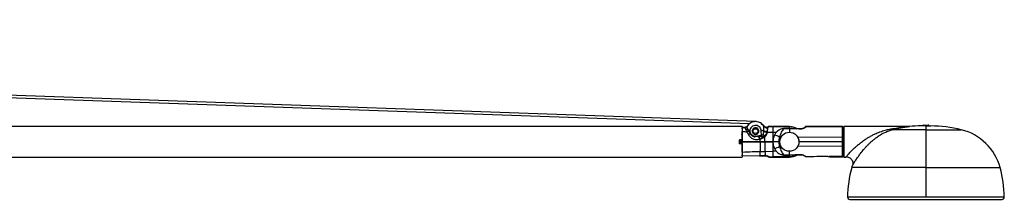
# Model space of a CAD drawing. Header units: millimetres. Extents: x 296 to 2355, y 284 to 768.
# Tile 11 of 11: x 1840 to 2355, y 659 to 753. Entities that reach past the tile are written whole.
import ezdxf

# ---------------------------------------------------------------- set-up
doc = ezdxf.new("R2010")
doc.units = ezdxf.units.MM
doc.header["$LTSCALE"] = 10

msp = doc.modelspace()

# ---------------------------------------------------------------- linework, layer by layer
at = {"color": 7, "linetype": 'Continuous', "lineweight": 25}
for p, q in [((2225.25, 699.7), (705.77, 753.16)), ((708.33, 751.87), (2221.96, 698.61)), ((2218.07, 697.1), (773.07, 697.1)), ((2219.46, 696.64), (2218.03, 696.57)), ((2218.07, 697.1), (2218.07, 690.1)), ((2219.45, 696.63), (2219.53, 696.63)), ((2220.58, 697.09), (2220.94, 697.52)), ((2220.86, 697.36), (2220.62, 697.11)), ((2220.79, 697.15), (2220.87, 697.41)), ((2229, 697.79), (2229.48, 697.31)), ((2229.23, 697.52), (2229.14, 697.56)), ((2229.48, 697.31), (2230.83, 696.47)), ((2231.34, 696.52), (2231.38, 696.53)), ((2231.47, 696.84), (2231.44, 696.73)), ((2231.48, 696.86), (2231.47, 696.83)), ((2231.48, 696.87), (2231.48, 696.86)), ((2231.63, 697.01), (2231.6, 696.99)), ((2231.9, 697.09), (2231.81, 697.08)), ((2233.8, 697.09), (2231.88, 697.09)), ((2231.89, 697.09), (2231.88, 697.09)), ((2231.89, 697.09), (2231.9, 697.09)), ((2231.9, 697.09), (2234.07, 697.09)), ((2242.77, 697.09), (2234.07, 697.09)), ((2234.07, 697.09), (2234.07, 697.06)), ((2242.77, 697.09), (2234.07, 697.09)), ((2234.07, 697.09), (2234.07, 697.09)), ((2234.07, 697.06), (2242.77, 697.06)), ((2242.78, 696.03), (2239.76, 696.03)), ((2239.76, 695.94), (2239.76, 696.03)), ((2242.77, 695.94), (2239.76, 695.94)), ((2242.77, 697.06), (2242.77, 697.09)), ((2242.77, 697.09), (2242.77, 697.09)), ((2242.77, 696.05), (2242.77, 697.06)), ((2248.5, 695.85), (2242.77, 696.03)), ((2248.5, 695.85), (2246.66, 695.91)), ((2251.04, 696.78), (2251.04, 696.65)), ((2270.44, 697.1), (2251.5, 697.1)), ((2251.5, 697.07), (2251.5, 697.09)), ((2270.48, 696.77), (2251.5, 696.93)), ((2270.47, 697.1), (2270.44, 697.1)), ((2270.48, 696.77), (2270.47, 697.1)), ((2270.7, 693.59), (2270.67, 696.9)), ((2271.17, 681.1), (2271.17, 697.1)), ((2271.24, 697.1), (2271.24, 681.1)), ((2305.2, 697.1), (2271.24, 697.1)), ((2314.17, 695.44), (2296.61, 695.44)), ((2305.6, 697.12), (2305.54, 697.12)), ((2314.17, 697.4), (2311.67, 697.4)), ((2312.61, 697.61), (2312.61, 697.4)), ((2312.61, 697.61), (2314.17, 697.61)), ((2312.91, 697.9), (2314.17, 697.9)), ((2314.17, 697.9), (2314.17, 697.61)), ((2314.17, 697.9), (2315.43, 697.9)), ((2314.17, 697.61), (2314.17, 697.4)), ((2314.17, 697.61), (2315.73, 697.61)), ((2314.17, 697.4), (2314.17, 695.44)), ((2314.17, 697.4), (2316.67, 697.4)), ((2314.17, 695.44), (2314.17, 675.55)), ((2314.17, 695.44), (2332.68, 695.44)), ((2315.74, 697.4), (2315.73, 697.61)), ((2216.57, 690.1), (2218.07, 690.1)), ((2216.57, 690.1), (2216.57, 688.1)), ((2216.57, 690.1), (2216.57, 688.1)), ((2216.89, 690.05), (2216.89, 689.87)), ((2218.07, 690.05), (2216.89, 690.05)), ((2222.12, 694.16), (2221.89, 694.5)), ((2222.29, 693.52), (2222.2, 693.67)), ((2222.65, 693.3), (2222.46, 693.62)), ((2226.4, 691.83), (2224.93, 691.7)), ((2228.19, 692.48), (2228.07, 694.87)), ((2231.35, 694.1), (2234.07, 694.09)), ((2234.07, 694.09), (2234.07, 689.19)), ((2234.07, 694.09), (2236, 694.09)), ((2234.97, 692.58), (2234.36, 690.81)), ((2238.4, 691.52), (2237.67, 691.52)), ((2270.48, 691.36), (2247.16, 691.49)), ((2270.47, 689.1), (2270.48, 691.36)), ((2270.7, 691.05), (2270.7, 693.59)), ((2271.17, 693.12), (2271.09, 693.11)), ((2218.07, 688.1), (2216.57, 688.1)), ((2218.07, 689.1), (2216.87, 689.1)), ((2218.07, 689.2), (2216.88, 689.2)), ((2218.07, 689), (2216.88, 689)), ((2218.07, 689.87), (2216.89, 689.87)), ((2218.07, 688.33), (2216.89, 688.33)), ((2216.89, 688.33), (2216.89, 688.15)), ((2218.07, 688.15), (2216.89, 688.15)), ((2217.92, 685.24), (2217.96, 685.2)), ((2218.07, 688.1), (2218.07, 681.1)), ((2227.45, 689.1), (2230.01, 689.1)), ((2231.99, 689.1), (2234.07, 689.1)), ((2234.07, 689.19), (2234.07, 689.1)), ((2234.07, 689.1), (2234.07, 689.01)), ((2234.07, 689.01), (2234.07, 684.11)), ((2237.17, 689.1), (2234.17, 689.1)), ((2234.36, 687.39), (2234.97, 685.62)), ((2237.77, 689.1), (2237.17, 689.1)), ((2238.4, 686.68), (2237.67, 686.68)), ((2270.48, 686.83), (2247.16, 686.7)), ((2248.35, 689.1), (2247.77, 689.1)), ((2253.93, 689.1), (2248.35, 689.1)), ((2259.51, 689.1), (2253.93, 689.1)), ((2265.09, 689.1), (2259.51, 689.1)), ((2270.44, 689.1), (2265.09, 689.1)), ((2270.47, 689.1), (2270.44, 689.1)), ((2270.48, 686.83), (2270.47, 689.1)), ((2270.47, 689.1), (2270.67, 689.1)), ((2270.7, 684.6), (2270.7, 687.15)), ((2271.09, 685.09), (2271.17, 685.08)), ((773.07, 681.1), (2218.07, 681.1)), ((2227.37, 681.64), (2218.07, 681.75)), ((2227.37, 681.64), (2218.07, 681.75)), ((2227.36, 681.59), (2229.32, 681.72)), ((2230.02, 684.08), (2234.07, 684.11)), ((2231.84, 681.25), (2231.87, 681.23)), ((2231.86, 681.24), (2231.88, 681.22)), ((2231.88, 681.22), (2231.91, 681.19)), ((2231.91, 681.2), (2231.92, 681.19)), ((2232.06, 681.13), (2232.09, 681.12)), ((2232.17, 681.11), (2232.19, 681.1)), ((2232.17, 681.1), (2234.07, 681.1)), ((2232.19, 681.1), (2232.19, 681.11)), ((2232.19, 681.1), (2232.19, 681.11)), ((2232.19, 681.1), (2234.07, 681.1)), ((2236, 684.11), (2234.07, 684.11)), ((2242.77, 681.14), (2234.07, 681.14)), ((2234.07, 681.14), (2234.07, 681.11)), ((2234.07, 681.11), (2242.77, 681.11)), ((2234.07, 681.11), (2234.07, 681.1)), ((2234.07, 681.1), (2242.77, 681.1)), ((2238.92, 682.34), (2239.8, 682.17)), ((2239.76, 682.25), (2242.77, 682.25)), ((2239.76, 682.25), (2239.76, 682.16)), ((2239.76, 682.16), (2242.78, 682.16)), ((2242.74, 682.17), (2248.5, 682.34)), ((2242.77, 682.16), (2242.77, 681.14)), ((2242.77, 681.14), (2242.77, 681.11)), ((2242.77, 681.11), (2242.77, 681.1)), ((2246.85, 682.29), (2248.5, 682.34)), ((2253.6, 681.43), (2261.46, 681.54)), ((2263.58, 681.37), (2263.51, 681.37)), ((2263.86, 681.37), (2263.58, 681.37)), ((2270.48, 681.42), (2263.86, 681.37)), ((2264.07, 681.21), (2264.34, 681.1)), ((2264.07, 681.21), (2264.34, 681.1)), ((2270.44, 681.1), (2264.34, 681.1)), ((2270.47, 681.1), (2270.44, 681.1)), ((2270.47, 681.1), (2270.48, 681.42)), ((2270.7, 684.6), (2270.67, 681.3)), ((2271.24, 681.1), (2272.33, 681.1)), ((2314.17, 675.55), (2275.38, 675.55)), ((2275.67, 676.56), (2275.88, 676.91)), ((2314.17, 675.55), (2314.17, 660.1)), ((2314.17, 675.55), (2352.97, 675.55)), ((2314.17, 660.1), (2273.19, 660.1)), ((2355.16, 660.1), (2314.17, 660.1)), ((2274.39, 658.9), (2353.96, 658.9))]:
    msp.add_line(p, q, dxfattribs=at)
at = {"color": 7, "linetype": 'Continuous', "lineweight": 25, "flags": 128}
for points in [[(2220.58, 697.09), (2220.57, 697.09), (2220.58, 697.09)], [(2228.07, 698.7), (2228.82, 698.01), (2228.99, 697.8)], [(2221.22, 693.11), (2221.44, 693.2), (2221.65, 693.27), (2221.85, 693.32), (2222.03, 693.34), (2222.19, 693.34), (2222.31, 693.32), (2222.41, 693.27), (2222.47, 693.2)], [(2222.29, 693.52), (2222.29, 693.53), (2222.3, 693.53)], [(2227.45, 689.19), (2228.88, 689.19), (2230.01, 689.19)], [(2227.45, 689.01), (2228.88, 689.01), (2230.01, 689.01)], [(2227.37, 681.64), (2227.38, 681.6), (2227.38, 681.59), (2227.38, 681.59)], [(2229.31, 681.8), (2229.31, 681.74), (2229.31, 681.71), (2229.31, 681.72)], [(2230.04, 681.82), (2230.01, 681.76), (2229.98, 681.73), (2229.97, 681.72)], [(2251.4, 681.39), (2251.4, 681.38), (2251.4, 681.38)], [(2261.46, 681.55), (2261.46, 681.52), (2261.46, 681.53), (2261.46, 681.54)]]:
    msp.add_lwpolyline(points, dxfattribs=at)
at = {"color": 7, "linetype": 'Continuous', "lineweight": 25}
for centre, radius in [((2225.07, 694.7), 1.25), ((2242.77, 689.1), 5)]:
    msp.add_circle(centre, radius, dxfattribs=at)
for centre, radius, start, end in [((2219.78, 698.12), 1.3, 307.6864, 326.8352), ((2230.84, 699.11), 2.26, 217.4173, 233.0007), ((2231.89, 696.56), 0.5, 89.9704, 164.9863), ((2231.89, 696.59), 0.5, 89.9575, 146.7489), ((2242.77, 689.1), 7.99, 60.2206, 90), ((2242.77, 689.1), 7.99, 60.433, 90), ((2251.5, 696.6), 0.5, 90, 157.6721), ((2251.5, 696.46), 0.499, 89.398, 156.8921), ((2251.49, 696.43), 0.493, 88.6602, 153.3641), ((2270.48, 696.58), 0.196, 1.7046, 90.6219), ((2271.24, 696), 1.1, 90, 93.2446), ((2296.7, 696.56), 1.13, 217.7822, 265.3972), ((2305.2, 700.6), 3.5, 270.0003, 275.3101), ((2311.67, 630.99), 66.41, 90, 95.311), ((2312.91, 697.6), 0.3, 90, 178.01), ((2315.43, 697.6), 0.3, 1.99, 90), ((2316.67, 630.99), 66.41, 76.0497, 90), ((2325.93, 668.27), 28, 15.0818, 76.0497), ((2216.89, 689.85), 0.2, 90, 178.5), ((2221.14, 693.06), 1.45, 66.2828, 115.18), ((2213.29, 706.92), 15.52, 303.9605, 304.6896), ((2211.44, 712.66), 22, 299.5789, 300.0635), ((2217.11, 702.79), 10.99, 299.2195, 300.2596), ((2027.35, 701.33), 197.81, 357.2092, 357.2668), ((2339.27, 711.15), 114.51, 189.6192, 189.7109), ((2224.83, 689.85), 2.52, 15.1442, 51.5629), ((2386.15, 713.94), 161.05, 187.8118, 187.8798), ((2224.92, 689.87), 2.62, 15.6902, 49.6393), ((2226.78, 692.44), 1.42, 329.4035, 1.5519), ((2244.92, 374.11), 321.2, 92.8016, 93.0077), ((2226.29, 692.41), 2.13, 339.6961, 1.3523), ((2224.95, 689.76), 3.85, 18.5994, 29.7789), ((2222.97, 686.99), 8.5, 37.528, 44.569), ((2232.07, 705.99), 11.81, 255.9262, 264.682), ((2232.78, 704.59), 10.29, 249.7947, 260.1946), ((2226.14, 689.05), 4.74, 35.2341, 41.2075), ((2226.64, 681.02), 13.9, 70.1886, 71.8191), ((2232.48, 682.26), 10.61, 60.7132, 76.4073), ((2270.52, 691.14), 0.226, 47.1438, 101.4104), ((2271.2, 693.6), 0.5, 180.5, 256.9838), ((2216.72, 685.33), 3.87, 87.7585, 90.7163), ((2216.72, 692.87), 3.88, 269.2854, 272.2377), ((2216.83, 689.34), 0.533, 83.1872, 104.8752), ((2216.83, 688.86), 0.533, 255.1247, 276.8129), ((2216.89, 688.35), 0.2, 181.5, 270), ((2232.48, 695.93), 10.61, 283.5928, 299.2868), ((2270.52, 687.06), 0.226, 258.5896, 312.8556), ((2271.2, 684.6), 0.5, 103.0162, 179.5), ((2232.16, 681.64), 0.499, 225.0064, 270.0782), ((2232.18, 681.61), 0.499, 225.0059, 270.0883), ((2242.77, 689.1), 7.99, 270, 301.9985), ((2242.77, 689.1), 7.99, 270, 299.9202), ((2251.39, 681.88), 0.5, 229.1642, 270.7864), ((2251.36, 681.84), 0.452, 228.5145, 275.0179), ((2270.47, 681.3), 0.2, 270, 359.4998), ((2270.48, 681.62), 0.196, 269.3781, 358.294), ((2271.24, 682.2), 1.1, 266.7554, 270), ((2337.17, 658.9), 64, 164.9182, 178.9256), ((2302.41, 668.27), 28, 162.7676, 164.9182), ((2291.17, 658.9), 64, 1.0744, 15.0818), ((2274.39, 660.1), 1.2, 180, 270), ((2353.96, 660.1), 1.2, 270, 0)]:
    msp.add_arc(centre, radius, start, end, dxfattribs=at)
for points, knots in [([(2218.07, 696.55), (2218.32, 696.57), (2218.78, 696.6), (2219.24, 696.62), (2219.45, 696.63)], [0, 0, 0, 0, 0.550285, 1, 1, 1, 1]), ([(2218.07, 696.1), (2218.07, 696.13), (2218.07, 696.21), (2218.07, 696.32), (2218.07, 696.42), (2218.07, 696.5), (2218.07, 696.56), (2218.07, 696.59), (2218.07, 696.59), (2218.07, 696.57), (2218.07, 696.55)], [0, 0, 0, 0, 0.121564, 0.243615, 0.36907, 0.495865, 0.622878, 0.750228, 0.875194, 1, 1, 1, 1]), ([(2219.45, 696.63), (2219.45, 696.64), (2219.45, 696.66), (2219.45, 696.66), (2219.45, 696.65), (2219.45, 696.64)], [0, 0, 0, 0, 0.364533, 0.760784, 1, 1, 1, 1]), ([(2219.45, 696.63), (2219.48, 696.55), (2219.52, 696.45), (2219.57, 696.34), (2219.58, 696.32), (2219.58, 696.31), (2219.58, 696.31), (2219.58, 696.31), (2219.58, 696.31), (2219.58, 696.31), (2219.59, 696.28), (2219.66, 696.12), (2219.91, 695.59), (2220.27, 694.87), (2220.52, 694.37)], [0, 0, 0, 0, 0.16742, 0.200994, 0.204144, 0.204932, 0.205109, 0.205121, 0.2052, 0.205839, 0.210923, 0.250293, 0.479491, 1, 1, 1, 1]), ([(2220.58, 697.1), (2220.42, 696.97), (2220.19, 696.79), (2219.81, 696.67), (2219.62, 696.67), (2219.52, 696.66)], [0, 0, 0, 0, 0.513839, 0.756635, 1, 1, 1, 1]), ([(2219.53, 696.63), (2219.63, 696.64), (2219.82, 696.64), (2220.2, 696.77), (2220.42, 696.96), (2220.58, 697.09)], [0, 0, 0, 0, 0.243738, 0.487719, 1, 1, 1, 1]), ([(2219.53, 696.63), (2219.53, 696.64), (2219.53, 696.66), (2219.53, 696.66), (2219.53, 696.64), (2219.53, 696.64)], [0, 0, 0, 0, 0.335411, 0.700589, 1, 1, 1, 1]), ([(2221.72, 694.38), (2221.49, 694.65), (2221.05, 695.15), (2220.31, 695.73), (2219.77, 696.24), (2219.61, 696.5), (2219.53, 696.63)], [0, 0, 0, 0, 0.252114, 0.484327, 0.727721, 1, 1, 1, 1]), ([(2220.76, 697.17), (2220.73, 697.16), (2220.69, 697.14), (2220.6, 697.1), (2220.56, 697.08)], [0, 0, 0, 0, 0.476819, 1, 1, 1, 1]), ([(2221.89, 694.5), (2221.67, 694.81), (2221.25, 695.4), (2220.8, 696.2), (2220.64, 696.79), (2220.75, 697.07), (2220.79, 697.15)], [0, 0, 0, 0, 0.3158738, 0.6098442, 0.8750956, 1, 1, 1, 1]), ([(2229.04, 697.74), (2228.76, 698.05), (2228.21, 698.67), (2227.15, 699.3), (2226.02, 699.65), (2224.88, 699.74), (2223.75, 699.56), (2222.66, 699.13), (2221.63, 698.42), (2221.13, 697.75), (2220.87, 697.41)], [0, 0, 0, 0, 0.131764, 0.259021, 0.381768, 0.500002, 0.615878, 0.737838, 0.865881, 1, 1, 1, 1]), ([(2228.07, 694.87), (2228, 695.27), (2227.86, 696.08), (2227.05, 697.07), (2225.96, 697.66), (2224.71, 697.77), (2223.52, 697.37), (2222.59, 696.54), (2222.04, 695.39), (2222.1, 694.57), (2222.12, 694.16)], [0, 0, 0, 0, 0.124957, 0.25, 0.375016, 0.500012, 0.624999, 0.749988, 0.874982, 1, 1, 1, 1]), ([(2226.82, 694.7), (2226.8, 694.93), (2226.74, 695.39), (2226.34, 695.97), (2225.76, 696.36), (2225.07, 696.49), (2224.38, 696.36), (2223.81, 695.97), (2223.4, 695.39), (2223.35, 694.93), (2223.32, 694.7)], [0, 0, 0, 0, 0.125001, 0.250001, 0.375001, 0.5, 0.624999, 0.749999, 0.874999, 1, 1, 1, 1]), ([(2229.04, 697.74), (2229.11, 697.6), (2229.27, 697.32), (2229.32, 696.63), (2229.31, 695.81), (2229.25, 695.23), (2229.22, 694.92)], [0, 0, 0, 0, 0.226449, 0.487068, 0.726964, 1, 1, 1, 1]), ([(2230.86, 696.55), (2230.62, 696.64), (2230.11, 696.82), (2229.68, 697.14), (2229.47, 697.31)], [0, 0, 0, 0, 0.4896168, 1, 1, 1, 1]), ([(2230.83, 696.47), (2230.84, 696.48), (2230.85, 696.52), (2230.86, 696.55), (2230.85, 696.55), (2230.85, 696.55)], [0, 0, 0, 0, 0.404665, 0.856434, 1, 1, 1, 1]), ([(2230.83, 696.47), (2230.87, 696.46), (2230.96, 696.43), (2231.09, 696.44), (2231.23, 696.47), (2231.3, 696.5), (2231.34, 696.52)], [0, 0, 0, 0, 0.214754, 0.449858, 0.710446, 1, 1, 1, 1]), ([(2231.16, 696.57), (2231.12, 696.56), (2231.03, 696.53), (2230.91, 696.54), (2230.85, 696.55)], [0, 0, 0, 0, 0.478898, 1, 1, 1, 1]), ([(2231.34, 696.52), (2231.34, 696.21), (2231.32, 695.64), (2231.12, 694.82), (2231.02, 694.44)], [0, 0, 0, 0, 0.545593, 1, 1, 1, 1]), ([(2231.38, 696.53), (2231.36, 696.55), (2231.32, 696.58), (2231.25, 696.6), (2231.18, 696.59), (2231.15, 696.56), (2231.13, 696.55)], [0, 0, 0, 0, 0.22541, 0.470677, 0.731192, 1, 1, 1, 1]), ([(2231.34, 696.52), (2231.32, 696.54), (2231.28, 696.57), (2231.21, 696.59), (2231.18, 696.58), (2231.16, 696.57)], [0, 0, 0, 0, 0.33272, 0.689868, 1, 1, 1, 1]), ([(2231.35, 694.1), (2231.38, 694.49), (2231.43, 695.14), (2231.42, 695.98), (2231.4, 696.34), (2231.38, 696.53)], [0, 0, 0, 0, 0.404902, 0.677638, 1, 1, 1, 1]), ([(2231.38, 696.53), (2231.45, 696.57), (2231.58, 696.63), (2231.73, 696.75), (2231.83, 696.86), (2231.86, 696.91), (2231.87, 696.94)], [0, 0, 0, 0, 0.237907, 0.499324, 0.763721, 1, 1, 1, 1]), ([(2231.87, 696.94), (2231.81, 696.94), (2231.69, 696.93), (2231.54, 696.85), (2231.43, 696.73), (2231.39, 696.63), (2231.38, 696.59)], [0, 0, 0, 0, 0.261807, 0.525189, 0.774924, 1, 1, 1, 1]), ([(2231.38, 696.59), (2231.38, 696.62), (2231.4, 696.67), (2231.4, 696.68), (2231.4, 696.69)], [0, 0, 0, 0, 0.562141, 1, 1, 1, 1]), ([(2231.4, 696.69), (2231.41, 696.69), (2231.41, 696.7), (2231.41, 696.71), (2231.41, 696.72)], [0, 0, 0, 0, 0.55668, 1, 1, 1, 1]), ([(2231.64, 697.01), (2231.62, 697), (2231.57, 696.98), (2231.55, 696.94), (2231.53, 696.92)], [0, 0, 0, 0, 0.400007, 1, 1, 1, 1]), ([(2231.9, 697.09), (2231.84, 697.09), (2231.73, 697.08), (2231.64, 697.02), (2231.59, 696.99)], [0, 0, 0, 0, 0.4860524, 1, 1, 1, 1]), ([(2231.87, 696.94), (2231.87, 696.97), (2231.88, 697.04), (2231.89, 697.05), (2231.89, 697.06)], [0, 0, 0, 0, 0.561517, 1, 1, 1, 1]), ([(2231.89, 697.06), (2231.89, 697.06), (2231.89, 697.07), (2231.89, 697.08), (2231.89, 697.09)], [0, 0, 0, 0, 0.56067, 1, 1, 1, 1]), ([(2231.89, 697.09), (2232.3, 697.09), (2233.03, 697.09), (2233.75, 697.09), (2234.07, 697.09)], [0, 0, 0, 0, 0.560007, 1, 1, 1, 1]), ([(2231.89, 697.06), (2232.29, 697.06), (2233.02, 697.06), (2233.75, 697.06), (2234.07, 697.06)], [0, 0, 0, 0, 0.560057, 1, 1, 1, 1]), ([(2234.07, 697.06), (2234.07, 697.01), (2234.07, 696.9), (2234.07, 696.44), (2234.07, 696.04), (2234.07, 695.88), (2234.07, 695.56), (2234.07, 695.04), (2234.07, 694.47), (2234.07, 694.09)], [0, 0, 0, 0, 0.249519, 0.485822, 0.499485, 0.617799, 0.625038, 0.750411, 1, 1, 1, 1]), ([(2239.8, 696.02), (2239.27, 695.96), (2238.21, 695.85), (2236.83, 695.01), (2235.71, 693.9), (2235.21, 692.99), (2234.96, 692.54)], [0, 0, 0, 0, 0.254824, 0.505368, 0.753522, 1, 1, 1, 1]), ([(2239.76, 695.94), (2239.42, 695.93), (2238.79, 695.9), (2237.74, 695.53), (2236.7, 694.89), (2235.68, 693.85), (2235.21, 693.01), (2234.97, 692.58)], [0, 0, 0, 0, 0.166138, 0.305981, 0.532727, 0.759208, 1, 1, 1, 1]), ([(2239.76, 695.94), (2239.34, 695.38), (2238.71, 694.54), (2238.05, 692.91), (2237.8, 692), (2237.67, 691.52)], [0, 0, 0, 0, 0.497621, 0.732896, 1, 1, 1, 1]), ([(2242.77, 697.06), (2243.79, 696.97), (2245.24, 696.83), (2246.49, 696.12), (2246.86, 695.9)], [0, 0, 0, 0, 0.702935, 1, 1, 1, 1]), ([(2242.77, 695.94), (2242.77, 695.96), (2242.77, 696.01), (2242.77, 696.04), (2242.77, 696.03), (2242.77, 696.02)], [0, 0, 0, 0, 0.3502745, 0.7005491, 1, 1, 1, 1]), ([(2242.77, 695.94), (2242.77, 695.56), (2242.77, 695.01), (2242.77, 694.24), (2242.77, 694)], [0, 0, 0, 0, 0.6869767, 1, 1, 1, 1]), ([(2248.49, 695.76), (2247.43, 695.8), (2245.52, 695.86), (2243.61, 695.92), (2242.77, 695.94)], [0, 0, 0, 0, 0.5587637, 1, 1, 1, 1]), ([(2251.04, 696.65), (2251.02, 696.64), (2250.97, 696.61), (2250.51, 696.33), (2249.83, 696.04), (2249.1, 695.87), (2248.69, 695.86), (2248.47, 695.86)], [0, 0, 0, 0, 0.184515, 0.427694, 0.701344, 0.847378, 1, 1, 1, 1]), ([(2251.5, 696.93), (2251.46, 696.87), (2251.36, 696.75), (2250.93, 696.45), (2250.37, 696.15), (2249.8, 695.93), (2249.15, 695.77), (2248.71, 695.77), (2248.49, 695.76)], [0, 0, 0, 0, 0.184675, 0.420781, 0.566658, 0.725174, 0.869479, 1, 1, 1, 1]), ([(2248.49, 695.76), (2248.5, 695.78), (2248.5, 695.83), (2248.5, 695.86), (2248.5, 695.87), (2248.5, 695.85), (2248.5, 695.85)], [0, 0, 0, 0, 0.296614, 0.628943, 0.990217, 1, 1, 1, 1]), ([(2248.49, 695.76), (2248.5, 695.78), (2248.5, 695.83), (2248.5, 695.86), (2248.5, 695.87), (2248.5, 695.85), (2248.5, 695.85)], [0, 0, 0, 0, 0.29658, 0.628874, 0.990119, 1, 1, 1, 1]), ([(2251.01, 696.65), (2251.02, 696.7), (2251.03, 696.8), (2251.11, 696.89), (2251.15, 696.94)], [0, 0, 0, 0, 0.404544, 1, 1, 1, 1]), ([(2251.51, 697.1), (2251.41, 697.07), (2251.22, 697.03), (2251.1, 696.78), (2251.04, 696.65)], [0, 0, 0, 0, 0.500892, 1, 1, 1, 1]), ([(2251.33, 697.06), (2251.26, 697.03), (2251.14, 696.97), (2251.07, 696.85), (2251.04, 696.79)], [0, 0, 0, 0, 0.501353, 1, 1, 1, 1]), ([(2251.5, 697.1), (2251.48, 697.09), (2251.42, 697.09), (2251.32, 697.07), (2251.23, 697.02), (2251.18, 696.98), (2251.15, 696.95)], [0, 0, 0, 0, 0.217339, 0.469303, 0.731839, 1, 1, 1, 1]), ([(2251.5, 697.1), (2251.5, 697.09), (2251.5, 697.08), (2251.5, 696.99), (2251.5, 696.96)], [0, 0, 0, 0, 0.560434, 1, 1, 1, 1]), ([(2251.5, 696.96), (2251.5, 696.95), (2251.5, 696.94), (2251.5, 696.93), (2251.5, 696.93)], [0, 0, 0, 0, 0.5600143, 1, 1, 1, 1]), ([(2270.67, 696.89), (2270.67, 696.92), (2270.67, 696.96), (2270.64, 697), (2270.62, 697.04), (2270.58, 697.06), (2270.54, 697.09), (2270.5, 697.09), (2270.47, 697.09)], [0, 0, 0, 0, 0.239336, 0.368279, 0.499991, 0.631705, 0.760651, 1, 1, 1, 1]), ([(2270.48, 691.36), (2270.48, 691.99), (2270.48, 693.24), (2270.48, 694.81), (2270.48, 696.07), (2270.48, 696.54), (2270.48, 696.77)], [0, 0, 0, 0, 0.250006, 0.500021, 0.750025, 1, 1, 1, 1]), ([(2270.67, 696.58), (2270.67, 696.68), (2270.67, 696.87), (2270.67, 696.89), (2270.67, 696.9)], [0, 0, 0, 0, 0.56004, 1, 1, 1, 1]), ([(2270.67, 691.31), (2270.67, 691.9), (2270.67, 693.2), (2270.67, 694.76), (2270.67, 695.95), (2270.67, 696.37), (2270.67, 696.58)], [0, 0, 0, 0, 0.24532, 0.532491, 0.766453, 1, 1, 1, 1]), ([(2272.5, 681.3), (2272.57, 681.38), (2272.74, 681.58), (2273.24, 682.16), (2274.24, 683.27), (2275.52, 684.61), (2276.9, 685.93), (2277.86, 686.8), (2279.2, 687.94), (2280.98, 689.34), (2282.96, 690.7), (2284.8, 691.8), (2286.41, 692.68), (2288.42, 693.64), (2290.78, 694.57), (2293.36, 695.36), (2295.03, 695.71), (2295.81, 695.87)], [0, 0, 0, 0, 0.036217, 0.08396, 0.134324, 0.245158, 0.285941, 0.328769, 0.373741, 0.45694, 0.546877, 0.605587, 0.665659, 0.727144, 0.827532, 0.919716, 1, 1, 1, 1]), ([(2275.88, 676.91), (2275.91, 676.95), (2275.98, 677.07), (2276.4, 677.77), (2276.92, 678.59), (2277.51, 679.5), (2278.11, 680.39), (2278.92, 681.55), (2280.05, 683.1), (2281.31, 684.66), (2282.5, 686.03), (2283.45, 687.07), (2284.44, 688.07), (2285.46, 689.04), (2286.62, 690.06), (2288.04, 691.19), (2290.05, 692.6), (2292.37, 693.89), (2294.67, 694.87), (2296.04, 695.27), (2296.61, 695.44)], [0, 0, 0, 0, 0.036329, 0.090357, 0.148204, 0.185909, 0.227208, 0.272026, 0.334647, 0.414272, 0.456975, 0.499434, 0.541678, 0.583716, 0.626922, 0.683444, 0.753161, 0.859292, 0.941488, 1, 1, 1, 1]), ([(2295.81, 695.87), (2298.11, 696.25), (2301.05, 696.74), (2304.12, 697.01), (2304.93, 697.08), (2305.17, 697.1), (2305.19, 697.1), (2305.2, 697.1)], [0, 0, 0, 0, 0.687734, 0.882548, 0.950525, 0.977055, 1, 1, 1, 1]), ([(2296.61, 695.44), (2297.26, 695.61), (2298.37, 695.89), (2299.85, 696.22), (2301.06, 696.46), (2302.12, 696.65), (2303.13, 696.81), (2304.03, 696.94), (2304.71, 697.02), (2305.12, 697.07), (2305.35, 697.09), (2305.5, 697.11), (2305.52, 697.11), (2305.53, 697.11)], [0, 0, 0, 0, 0.195368, 0.336985, 0.45188, 0.567237, 0.665058, 0.771997, 0.861911, 0.901157, 0.937371, 0.970053, 1, 1, 1, 1]), ([(2305.6, 697.12), (2305.57, 697.12), (2305.51, 697.11), (2305.31, 697.09), (2305.12, 697.09), (2304.99, 697.08)], [0, 0, 0, 0, 0.267495, 0.521455, 1, 1, 1, 1]), ([(2217.74, 692.92), (2217.78, 692.92), (2217.86, 692.93), (2217.96, 693), (2218.03, 693.1), (2218.04, 693.18), (2218.04, 693.22)], [0, 0, 0, 0, 0.249198, 0.499877, 0.750615, 1, 1, 1, 1]), ([(2217.96, 692.99), (2217.95, 692.98), (2217.92, 692.95), (2217.88, 692.94), (2217.87, 692.93)], [0, 0, 0, 0, 0.54373, 1, 1, 1, 1]), ([(2217.94, 692.99), (2217.95, 692.99), (2217.97, 693.01), (2218, 693.05), (2218.04, 693.12), (2218.05, 693.18), (2218.05, 693.22)], [0, 0, 0, 0, 0.11628, 0.348841, 0.576613, 1, 1, 1, 1]), ([(2217.96, 692.9), (2217.98, 692.91), (2218, 692.94), (2218.03, 693), (2218.05, 693.06), (2218.05, 693.09), (2218.05, 693.11)], [0, 0, 0, 0, 0.259907, 0.515847, 0.763585, 1, 1, 1, 1]), ([(2217.96, 692.82), (2217.96, 692.82), (2217.99, 692.83), (2218.04, 692.89), (2218.05, 692.94), (2218.05, 692.96)], [0, 0, 0, 0, 0.013478, 0.506739, 1, 1, 1, 1]), ([(2218.03, 692.89), (2218.03, 692.92), (2218.03, 692.99), (2218.03, 693.03), (2218.03, 693.05)], [0, 0, 0, 0, 0.500344, 1, 1, 1, 1]), ([(2218.05, 692.96), (2218.05, 693), (2218.05, 693.08), (2218.05, 693.15), (2218.05, 693.21), (2218.05, 693.21), (2218.05, 693.22)], [0, 0, 0, 0, 0.249337, 0.499875, 0.750899, 1, 1, 1, 1]), ([(2218.07, 694.47), (2218.53, 694.45), (2219.34, 694.41), (2220.16, 694.38), (2220.52, 694.37)], [0, 0, 0, 0, 0.560335, 1, 1, 1, 1]), ([(2220.52, 694.37), (2220.65, 694.14), (2220.87, 693.74), (2221.11, 693.31), (2221.22, 693.11)], [0, 0, 0, 0, 0.553747, 1, 1, 1, 1]), ([(2221.22, 693.11), (2221.49, 692.68), (2222.03, 691.81), (2223.15, 690.92), (2224.26, 690.43), (2225.28, 690.22), (2226.32, 690.24), (2226.96, 690.43), (2227.27, 690.51)], [0, 0, 0, 0, 0.212882, 0.432404, 0.55751, 0.707209, 0.862394, 1, 1, 1, 1]), ([(2221.72, 694.38), (2221.73, 694.39), (2221.74, 694.39), (2221.78, 694.42), (2221.83, 694.46), (2221.87, 694.49), (2221.89, 694.5)], [0, 0, 0, 0, 0.242057, 0.5, 0.757943, 1, 1, 1, 1]), ([(2221.96, 694.05), (2221.92, 694.11), (2221.84, 694.22), (2221.76, 694.33), (2221.72, 694.38)], [0, 0, 0, 0, 0.54312, 1, 1, 1, 1]), ([(2222.2, 693.67), (2222.17, 693.73), (2222.09, 693.85), (2222.01, 693.98), (2221.96, 694.05)], [0, 0, 0, 0, 0.440564, 1, 1, 1, 1]), ([(2222.46, 693.62), (2222.4, 693.73), (2222.29, 693.91), (2222.17, 694.09), (2222.12, 694.16)], [0, 0, 0, 0, 0.593953, 1, 1, 1, 1]), ([(2222.29, 693.52), (2222.32, 693.46), (2222.38, 693.36), (2222.45, 693.25), (2222.47, 693.2)], [0, 0, 0, 0, 0.557266, 1, 1, 1, 1]), ([(2222.47, 693.2), (2222.59, 693.03), (2222.81, 692.69), (2223.35, 692.21), (2224.08, 691.81), (2224.63, 691.74), (2224.93, 691.7)], [0, 0, 0, 0, 0.216466, 0.427163, 0.683518, 1, 1, 1, 1]), ([(2224.94, 691.9), (2224.68, 691.93), (2224.16, 692), (2223.31, 692.43), (2222.9, 692.97), (2222.65, 693.3)], [0, 0, 0, 0, 0.280592, 0.561186, 1, 1, 1, 1]), ([(2223.32, 694.7), (2223.35, 694.47), (2223.4, 694.01), (2223.81, 693.43), (2224.38, 693.04), (2225.07, 692.9), (2225.76, 693.04), (2226.34, 693.43), (2226.74, 694.01), (2226.8, 694.47), (2226.82, 694.7)], [0, 0, 0, 0, 0.125001, 0.250001, 0.375001, 0.5, 0.624999, 0.749999, 0.874999, 1, 1, 1, 1]), ([(2226.37, 692.01), (2226.15, 691.98), (2225.68, 691.9), (2225.2, 691.9), (2224.94, 691.9)], [0, 0, 0, 0, 0.4528142, 1, 1, 1, 1]), ([(2226.59, 692.05), (2226.55, 692.05), (2226.48, 692.03), (2226.4, 692.02), (2226.37, 692.01)], [0, 0, 0, 0, 0.549902, 1, 1, 1, 1]), ([(2226.62, 691.86), (2226.58, 691.86), (2226.51, 691.85), (2226.43, 691.84), (2226.4, 691.83)], [0, 0, 0, 0, 0.549408, 1, 1, 1, 1]), ([(2228.19, 692.48), (2227.84, 692.4), (2227.3, 692.29), (2226.78, 692.12), (2226.59, 692.05)], [0, 0, 0, 0, 0.64585, 1, 1, 1, 1]), ([(2228, 691.72), (2227.79, 691.76), (2227.47, 691.84), (2227.01, 691.9), (2226.76, 691.88), (2226.62, 691.86)], [0, 0, 0, 0, 0.452847, 0.710631, 1, 1, 1, 1]), ([(2227.27, 690.51), (2227.3, 690.52), (2227.36, 690.55), (2227.42, 690.57), (2227.45, 690.58)], [0, 0, 0, 0, 0.559096, 1, 1, 1, 1]), ([(2227.45, 690.58), (2227.66, 690.65), (2228.04, 690.79), (2228.43, 690.93), (2228.59, 690.99)], [0, 0, 0, 0, 0.5638842, 1, 1, 1, 1]), ([(2227.45, 689.19), (2227.45, 689.45), (2227.45, 689.91), (2227.45, 690.37), (2227.45, 690.58)], [0, 0, 0, 0, 0.563453, 1, 1, 1, 1]), ([(2228.29, 691.67), (2228.23, 691.68), (2228.13, 691.69), (2228.03, 691.71), (2228, 691.72)], [0, 0, 0, 0, 0.608777, 1, 1, 1, 1]), ([(2228.42, 692.46), (2228.37, 692.47), (2228.3, 692.47), (2228.22, 692.48), (2228.19, 692.48)], [0, 0, 0, 0, 0.5899857, 1, 1, 1, 1]), ([(2229.7, 692.17), (2229.55, 692.06), (2229.3, 691.89), (2228.83, 691.7), (2228.49, 691.68), (2228.29, 691.67)], [0, 0, 0, 0, 0.3627312, 0.6060691, 1, 1, 1, 1]), ([(2229.02, 692.95), (2228.99, 692.88), (2228.95, 692.76), (2228.85, 692.62), (2228.74, 692.53), (2228.6, 692.47), (2228.49, 692.47), (2228.42, 692.46)], [0, 0, 0, 0, 0.2750802, 0.4587012, 0.601728, 0.7693328, 1, 1, 1, 1]), ([(2228.59, 690.99), (2228.88, 691.11), (2229.38, 691.31), (2229.82, 691.64), (2230.01, 691.78)], [0, 0, 0, 0, 0.571292, 1, 1, 1, 1]), ([(2229.2, 694.53), (2229.19, 694.29), (2229.18, 693.93), (2229.13, 693.48), (2229.08, 693.19), (2229.04, 693.03), (2229.02, 692.95)], [0, 0, 0, 0, 0.454395, 0.68115, 0.853028, 1, 1, 1, 1]), ([(2229.22, 694.92), (2229.22, 694.85), (2229.21, 694.72), (2229.2, 694.59), (2229.2, 694.53)], [0, 0, 0, 0, 0.5622623, 1, 1, 1, 1]), ([(2230.98, 694.23), (2230.83, 693.78), (2230.55, 692.98), (2229.97, 692.42), (2229.7, 692.17)], [0, 0, 0, 0, 0.556834, 1, 1, 1, 1]), ([(2230.01, 691.78), (2230.3, 692.1), (2230.91, 692.76), (2231.2, 693.64), (2231.35, 694.1)], [0, 0, 0, 0, 0.478587, 1, 1, 1, 1]), ([(2230.01, 689.19), (2230.01, 689.68), (2230.01, 690.54), (2230.01, 691.4), (2230.01, 691.78)], [0, 0, 0, 0, 0.564828, 1, 1, 1, 1]), ([(2231.02, 694.44), (2231.02, 694.4), (2231, 694.33), (2230.99, 694.26), (2230.98, 694.23)], [0, 0, 0, 0, 0.56801, 1, 1, 1, 1]), ([(2234.36, 690.81), (2234.3, 690.51), (2234.19, 689.94), (2234.18, 689.37), (2234.17, 689.1)], [0, 0, 0, 0, 0.5362835, 1, 1, 1, 1]), ([(2237.67, 691.52), (2237.52, 691.13), (2237.24, 690.35), (2237.19, 689.52), (2237.17, 689.1)], [0, 0, 0, 0, 0.496814, 1, 1, 1, 1]), ([(2237.77, 689.1), (2237.82, 689.58), (2237.89, 690.44), (2238.32, 691.19), (2238.51, 691.52)], [0, 0, 0, 0, 0.55966, 1, 1, 1, 1]), ([(2247.01, 691.49), (2247.25, 691.07), (2247.68, 690.32), (2247.75, 689.46), (2247.77, 689.1)], [0, 0, 0, 0, 0.573018, 1, 1, 1, 1]), ([(2270.67, 689.1), (2270.67, 689.52), (2270.67, 690.26), (2270.67, 690.99), (2270.67, 691.31)], [0, 0, 0, 0, 0.559987, 1, 1, 1, 1]), ([(2270.7, 690.45), (2270.7, 690.56), (2270.7, 690.77), (2270.7, 690.96), (2270.7, 691.05)], [0, 0, 0, 0, 0.559675, 1, 1, 1, 1]), ([(2270.71, 689.1), (2270.71, 689.34), (2270.71, 689.79), (2270.7, 690.24), (2270.7, 690.45)], [0, 0, 0, 0, 0.532436, 1, 1, 1, 1]), ([(2270.97, 690.43), (2270.96, 690.43), (2270.91, 690.43), (2270.85, 690.44), (2270.78, 690.44), (2270.72, 690.44), (2270.71, 690.45), (2270.7, 690.45)], [0, 0, 0, 0, 0.089112, 0.278865, 0.468617, 0.654472, 1, 1, 1, 1]), ([(2216.68, 689.2), (2216.67, 689.18), (2216.67, 689.15), (2216.67, 689.11), (2216.67, 689.1)], [0, 0, 0, 0, 0.5729856, 1, 1, 1, 1]), ([(2216.67, 689.1), (2216.67, 689.08), (2216.67, 689.04), (2216.67, 689.01), (2216.68, 688.99)], [0, 0, 0, 0, 0.549704, 1, 1, 1, 1]), ([(2216.67, 689.1), (2216.67, 689.1), (2216.68, 689.1), (2216.7, 689.1), (2216.74, 689.1), (2216.78, 689.1), (2216.82, 689.1), (2216.86, 689.1), (2216.87, 689.1)], [0, 0, 0, 0, 0.158634, 0.384988, 0.52386, 0.676229, 0.83709, 1, 1, 1, 1]), ([(2216.69, 689.85), (2216.69, 689.74), (2216.68, 689.52), (2216.68, 689.3), (2216.68, 689.2)], [0, 0, 0, 0, 0.542844, 1, 1, 1, 1]), ([(2216.68, 688.99), (2216.68, 688.87), (2216.68, 688.65), (2216.69, 688.44), (2216.69, 688.34)], [0, 0, 0, 0, 0.559616, 1, 1, 1, 1]), ([(2216.88, 689.2), (2216.87, 689.18), (2216.87, 689.15), (2216.87, 689.11), (2216.87, 689.1)], [0, 0, 0, 0, 0.5722492, 1, 1, 1, 1]), ([(2216.87, 689.1), (2216.87, 689.08), (2216.87, 689.05), (2216.87, 689.01), (2216.88, 689)], [0, 0, 0, 0, 0.550211, 1, 1, 1, 1]), ([(2216.89, 689.87), (2216.89, 689.75), (2216.88, 689.53), (2216.88, 689.3), (2216.88, 689.2)], [0, 0, 0, 0, 0.54285, 1, 1, 1, 1]), ([(2216.88, 689), (2216.88, 688.87), (2216.88, 688.65), (2216.89, 688.43), (2216.89, 688.33)], [0, 0, 0, 0, 0.559565, 1, 1, 1, 1]), ([(2218.04, 684.98), (2218.04, 685.02), (2218.03, 685.1), (2217.96, 685.2), (2217.86, 685.26), (2217.78, 685.27), (2217.74, 685.28)], [0, 0, 0, 0, 0.249636, 0.500484, 0.751065, 1, 1, 1, 1]), ([(2217.95, 685.2), (2217.96, 685.2), (2217.98, 685.18), (2218, 685.14), (2218.04, 685.08), (2218.05, 685.02), (2218.05, 684.98)], [0, 0, 0, 0, 0.0395088, 0.2922734, 0.5398335, 1, 1, 1, 1]), ([(2217.96, 685.38), (2217.96, 685.38), (2217.99, 685.36), (2218.04, 685.31), (2218.05, 685.26), (2218.05, 685.23)], [0, 0, 0, 0, 0.0136372, 0.5068186, 1, 1, 1, 1]), ([(2218.05, 685.08), (2218.05, 685.1), (2218.05, 685.14), (2218.03, 685.2), (2218, 685.25), (2217.98, 685.28), (2217.96, 685.3)], [0, 0, 0, 0, 0.236612, 0.484395, 0.740259, 1, 1, 1, 1]), ([(2218.03, 685.15), (2218.03, 685.17), (2218.03, 685.21), (2218.03, 685.28), (2218.03, 685.31)], [0, 0, 0, 0, 0.499651, 1, 1, 1, 1]), ([(2218.05, 684.98), (2218.05, 684.98), (2218.05, 684.99), (2218.05, 685.04), (2218.05, 685.12), (2218.05, 685.19), (2218.05, 685.23)], [0, 0, 0, 0, 0.2488159, 0.4995495, 0.7503432, 1, 1, 1, 1]), ([(2218.07, 689.87), (2218.07, 689.74), (2218.07, 689.52), (2218.07, 689.3), (2218.07, 689.2)], [0, 0, 0, 0, 0.559993, 1, 1, 1, 1]), ([(2218.07, 689.2), (2219.88, 689.2), (2223.12, 689.19), (2226.13, 689.19), (2227.45, 689.19)], [0, 0, 0, 0, 0.559674, 1, 1, 1, 1]), ([(2218.07, 689.2), (2218.07, 689.18), (2218.07, 689.15), (2218.07, 689.11), (2218.07, 689.1)], [0, 0, 0, 0, 0.56, 1, 1, 1, 1]), ([(2218.07, 689.1), (2218.07, 689.08), (2218.07, 689.04), (2218.07, 689.01), (2218.07, 689)], [0, 0, 0, 0, 0.56, 1, 1, 1, 1]), ([(2218.07, 689.1), (2218.65, 689.1), (2219.69, 689.1), (2220.72, 689.1), (2221.17, 689.1)], [0, 0, 0, 0, 0.559977, 1, 1, 1, 1]), ([(2218.07, 689), (2219.88, 689), (2223.12, 689), (2226.13, 689.01), (2227.45, 689.01)], [0, 0, 0, 0, 0.559674, 1, 1, 1, 1]), ([(2218.07, 689), (2218.07, 688.87), (2218.07, 688.65), (2218.07, 688.43), (2218.07, 688.33)], [0, 0, 0, 0, 0.559989, 1, 1, 1, 1]), ([(2218.07, 688.15), (2218.07, 688.15), (2218.07, 688.16), (2218.07, 688.21), (2218.07, 688.26), (2218.07, 688.31), (2218.07, 688.33)], [0, 0, 0, 0, 0.279673, 0.559338, 0.779667, 1, 1, 1, 1]), ([(2221.17, 689.1), (2221.49, 689.1), (2222.06, 689.1), (2222.62, 689.1), (2222.87, 689.1)], [0, 0, 0, 0, 0.5599953, 1, 1, 1, 1]), ([(2222.87, 689.1), (2223.75, 689.1), (2225.31, 689.1), (2226.79, 689.1), (2227.44, 689.1)], [0, 0, 0, 0, 0.559945, 1, 1, 1, 1]), ([(2227.45, 689.01), (2227.45, 688.05), (2227.44, 686.37), (2227.42, 684.74), (2227.41, 684.04)], [0, 0, 0, 0, 0.569127, 1, 1, 1, 1]), ([(2227.44, 689.1), (2227.45, 689.1), (2227.45, 689.1), (2227.45, 689.1), (2227.45, 689.1)], [0, 0, 0, 0, 0.56, 1, 1, 1, 1]), ([(2227.45, 689.1), (2227.45, 689.12), (2227.45, 689.15), (2227.45, 689.18), (2227.45, 689.19)], [0, 0, 0, 0, 0.559226, 1, 1, 1, 1]), ([(2227.45, 689.1), (2227.45, 689.08), (2227.45, 689.05), (2227.45, 689.02), (2227.45, 689.01)], [0, 0, 0, 0, 0.559226, 1, 1, 1, 1]), ([(2230.01, 689.1), (2230.01, 689.11), (2230.01, 689.14), (2230.01, 689.17), (2230.01, 689.19)], [0, 0, 0, 0, 0.559387, 1, 1, 1, 1]), ([(2230.01, 689.19), (2230.66, 689.19), (2231.97, 689.19), (2233.37, 689.19), (2234.07, 689.19)], [0, 0, 0, 0, 0.500116, 1, 1, 1, 1]), ([(2230.01, 689.1), (2230.01, 689.08), (2230.01, 689.05), (2230.01, 689.02), (2230.01, 689.01)], [0, 0, 0, 0, 0.559387, 1, 1, 1, 1]), ([(2230.01, 689.1), (2230.04, 689.1), (2230.11, 689.1), (2230.18, 689.1), (2230.21, 689.1)], [0, 0, 0, 0, 0.5599995, 1, 1, 1, 1]), ([(2230.01, 689.01), (2230.01, 688.07), (2230.01, 686.43), (2230.02, 684.79), (2230.02, 684.08)], [0, 0, 0, 0, 0.567461, 1, 1, 1, 1]), ([(2230.01, 689.01), (2230.66, 689.01), (2231.97, 689.01), (2233.37, 689.01), (2234.07, 689.01)], [0, 0, 0, 0, 0.500116, 1, 1, 1, 1]), ([(2230.21, 689.1), (2230.35, 689.1), (2230.61, 689.1), (2230.87, 689.1), (2230.98, 689.1)], [0, 0, 0, 0, 0.559991, 1, 1, 1, 1]), ([(2230.98, 689.1), (2231.17, 689.1), (2231.5, 689.1), (2231.84, 689.1), (2231.99, 689.1)], [0, 0, 0, 0, 0.559989, 1, 1, 1, 1]), ([(2234.17, 689.1), (2234.18, 688.76), (2234.2, 688.19), (2234.31, 687.62), (2234.36, 687.39)], [0, 0, 0, 0, 0.582256, 1, 1, 1, 1]), ([(2234.96, 685.65), (2235.21, 685.2), (2235.68, 684.31), (2236.43, 683.64), (2236.79, 683.32)], [0, 0, 0, 0, 0.517802, 1, 1, 1, 1]), ([(2234.97, 685.62), (2235.21, 685.18), (2235.69, 684.34), (2236.7, 683.31), (2237.75, 682.66), (2238.79, 682.3), (2239.42, 682.27), (2239.76, 682.25)], [0, 0, 0, 0, 0.242226, 0.4683084, 0.6946159, 0.8342021, 1, 1, 1, 1]), ([(2237.17, 689.1), (2237.2, 688.58), (2237.26, 687.75), (2237.55, 686.98), (2237.67, 686.68)], [0, 0, 0, 0, 0.6179036, 1, 1, 1, 1]), ([(2237.67, 686.68), (2237.79, 686.23), (2238.02, 685.35), (2238.5, 684.19), (2239.07, 683.11), (2239.52, 682.56), (2239.76, 682.25)], [0, 0, 0, 0, 0.24758, 0.481357, 0.711629, 1, 1, 1, 1]), ([(2238.51, 686.68), (2238.28, 687.1), (2237.86, 687.86), (2237.8, 688.72), (2237.77, 689.1)], [0, 0, 0, 0, 0.559554, 1, 1, 1, 1]), ([(2247.77, 689.1), (2247.73, 688.62), (2247.65, 687.77), (2247.21, 687.03), (2247.01, 686.7)], [0, 0, 0, 0, 0.551138, 1, 1, 1, 1]), ([(2270.48, 681.42), (2270.48, 681.66), (2270.48, 682.12), (2270.48, 683.39), (2270.48, 684.96), (2270.48, 686.21), (2270.48, 686.83)], [0, 0, 0, 0, 0.249979, 0.499984, 0.749998, 1, 1, 1, 1]), ([(2270.67, 686.89), (2270.67, 687.3), (2270.67, 688.02), (2270.67, 688.77), (2270.67, 689.1)], [0, 0, 0, 0, 0.56033, 1, 1, 1, 1]), ([(2270.67, 681.61), (2270.67, 681.89), (2270.67, 682.44), (2270.67, 683.87), (2270.67, 685.39), (2270.67, 686.41), (2270.67, 686.89)], [0, 0, 0, 0, 0.291657, 0.582911, 0.80523, 1, 1, 1, 1]), ([(2270.7, 687.75), (2270.7, 688), (2270.71, 688.45), (2270.71, 688.9), (2270.71, 689.1)], [0, 0, 0, 0, 0.557771, 1, 1, 1, 1]), ([(2270.97, 687.76), (2270.96, 687.76), (2270.91, 687.76), (2270.85, 687.76), (2270.78, 687.76), (2270.72, 687.75), (2270.71, 687.75), (2270.7, 687.75)], [0, 0, 0, 0, 0.089087, 0.278845, 0.468603, 0.654462, 1, 1, 1, 1]), ([(2270.7, 687.15), (2270.7, 687.26), (2270.7, 687.45), (2270.7, 687.66), (2270.7, 687.75)], [0, 0, 0, 0, 0.55971, 1, 1, 1, 1]), ([(2270.71, 689.1), (2270.71, 689.1), (2270.72, 689.1), (2270.77, 689.1), (2270.81, 689.1), (2270.82, 689.1)], [0, 0, 0, 0, 0.487591, 0.862468, 1, 1, 1, 1]), ([(2218.07, 683.72), (2219.84, 683.8), (2222.98, 683.93), (2226.06, 684.01), (2227.41, 684.04)], [0, 0, 0, 0, 0.560636, 1, 1, 1, 1]), ([(2218.07, 681.75), (2218.07, 681.73), (2218.07, 681.71), (2218.07, 681.7), (2218.07, 681.73), (2218.07, 681.78), (2218.07, 681.86), (2218.07, 681.96), (2218.07, 682.07), (2218.07, 682.14), (2218.07, 682.18)], [0, 0, 0, 0, 0.124758, 0.249651, 0.377076, 0.504624, 0.631585, 0.757618, 0.879574, 1, 1, 1, 1]), ([(2227.41, 684.04), (2227.41, 683.77), (2227.4, 683.23), (2227.38, 682.34), (2227.38, 681.91), (2227.37, 681.64)], [0, 0, 0, 0, 0.260864, 0.539626, 1, 1, 1, 1]), ([(2229.31, 681.8), (2228.95, 681.76), (2228.31, 681.7), (2227.66, 681.66), (2227.37, 681.64)], [0, 0, 0, 0, 0.5516721, 1, 1, 1, 1]), ([(2227.41, 684.04), (2227.9, 684.05), (2228.77, 684.07), (2229.64, 684.08), (2230.02, 684.08)], [0, 0, 0, 0, 0.559313, 1, 1, 1, 1]), ([(2230.04, 681.82), (2229.9, 681.82), (2229.66, 681.83), (2229.41, 681.81), (2229.31, 681.8)], [0, 0, 0, 0, 0.5748184, 1, 1, 1, 1]), ([(2229.31, 681.71), (2229.41, 681.72), (2229.63, 681.73), (2229.85, 681.73), (2229.97, 681.72)], [0, 0, 0, 0, 0.449976, 1, 1, 1, 1]), ([(2229.94, 681.73), (2230.29, 681.69), (2230.81, 681.64), (2231.39, 681.48), (2231.59, 681.41), (2231.68, 681.38)], [0, 0, 0, 0, 0.513582, 0.767326, 1, 1, 1, 1]), ([(2230.02, 684.08), (2230.03, 683.59), (2230.03, 682.69), (2230.03, 682.09), (2230.04, 681.82)], [0, 0, 0, 0, 0.54728, 1, 1, 1, 1]), ([(2232.14, 681.16), (2232.12, 681.18), (2232.09, 681.21), (2231.91, 681.31), (2231.49, 681.5), (2230.83, 681.73), (2230.28, 681.79), (2230.04, 681.82)], [0, 0, 0, 0, 0.093308, 0.194872, 0.420318, 0.738804, 1, 1, 1, 1]), ([(2231.78, 681.31), (2231.77, 681.32), (2231.74, 681.34), (2231.69, 681.37), (2231.67, 681.38)], [0, 0, 0, 0, 0.641659, 1, 1, 1, 1]), ([(2232.14, 681.16), (2232.11, 681.16), (2232.04, 681.17), (2231.94, 681.2), (2231.86, 681.24), (2231.81, 681.28), (2231.78, 681.31)], [0, 0, 0, 0, 0.247499, 0.5, 0.7525, 1, 1, 1, 1]), ([(2231.81, 681.28), (2231.8, 681.28), (2231.8, 681.29), (2231.79, 681.3), (2231.78, 681.31)], [0, 0, 0, 0, 0.560437, 1, 1, 1, 1]), ([(2231.82, 681.27), (2231.82, 681.27), (2231.82, 681.27), (2231.81, 681.28), (2231.81, 681.28)], [0, 0, 0, 0, 0.260888, 1, 1, 1, 1]), ([(2231.84, 681.25), (2231.84, 681.25), (2231.84, 681.25), (2231.83, 681.26), (2231.83, 681.26)], [0, 0, 0, 0, 0.413427, 1, 1, 1, 1]), ([(2232.06, 681.13), (2232.08, 681.12), (2232.13, 681.11), (2232.17, 681.1), (2232.19, 681.1)], [0, 0, 0, 0, 0.579311, 1, 1, 1, 1]), ([(2232.16, 681.14), (2232.16, 681.14), (2232.15, 681.14), (2232.14, 681.16), (2232.14, 681.16)], [0, 0, 0, 0, 0.561285, 1, 1, 1, 1]), ([(2232.16, 681.14), (2232.52, 681.14), (2233.15, 681.14), (2233.79, 681.14), (2234.07, 681.14)], [0, 0, 0, 0, 0.560059, 1, 1, 1, 1]), ([(2232.19, 681.11), (2232.18, 681.12), (2232.17, 681.12), (2232.16, 681.13), (2232.16, 681.14)], [0, 0, 0, 0, 0.567863, 1, 1, 1, 1]), ([(2232.19, 681.11), (2232.54, 681.11), (2233.17, 681.11), (2233.8, 681.11), (2234.07, 681.11)], [0, 0, 0, 0, 0.560007, 1, 1, 1, 1]), ([(2234.07, 684.11), (2234.07, 683.73), (2234.07, 683.16), (2234.07, 682.66), (2234.07, 682.34), (2234.07, 682.16), (2234.07, 681.98), (2234.07, 681.85), (2234.07, 681.63), (2234.07, 681.27), (2234.07, 681.19), (2234.07, 681.14)], [0, 0, 0, 0, 0.249329, 0.366773, 0.374606, 0.499998, 0.514577, 0.540363, 0.625503, 0.750741, 1, 1, 1, 1]), ([(2242.77, 682.25), (2242.77, 682.63), (2242.77, 683.18), (2242.77, 683.95), (2242.77, 684.19)], [0, 0, 0, 0, 0.690253, 1, 1, 1, 1]), ([(2242.77, 682.25), (2243.8, 682.29), (2245.71, 682.35), (2247.62, 682.41), (2248.49, 682.43)], [0, 0, 0, 0, 0.539239, 1, 1, 1, 1]), ([(2246.86, 682.29), (2246.49, 682.08), (2245.24, 681.36), (2243.79, 681.23), (2242.77, 681.14)], [0, 0, 0, 0, 0.297025, 1, 1, 1, 1]), ([(2242.77, 682.25), (2242.77, 682.23), (2242.78, 682.19), (2242.78, 682.16), (2242.78, 682.17), (2242.78, 682.17)], [0, 0, 0, 0, 0.341345, 0.688582, 1, 1, 1, 1]), ([(2248.48, 682.34), (2248.73, 682.33), (2249.27, 682.31), (2250.03, 682.08), (2250.58, 681.82), (2250.92, 681.61), (2251.01, 681.54), (2251.06, 681.5)], [0, 0, 0, 0, 0.199457, 0.431638, 0.69958, 0.84633, 1, 1, 1, 1]), ([(2248.49, 682.43), (2248.67, 682.43), (2249.02, 682.43), (2249.74, 682.3), (2250.5, 682), (2251.11, 681.63), (2251.31, 681.47), (2251.4, 681.39)], [0, 0, 0, 0, 0.124773, 0.253068, 0.544451, 0.797229, 1, 1, 1, 1]), ([(2248.49, 682.43), (2248.5, 682.41), (2248.5, 682.37), (2248.5, 682.34), (2248.5, 682.33), (2248.5, 682.34), (2248.5, 682.34)], [0, 0, 0, 0, 0.296616, 0.62895, 0.990233, 1, 1, 1, 1]), ([(2251.4, 681.39), (2253.28, 681.42), (2256.64, 681.47), (2259.99, 681.52), (2261.46, 681.55)], [0, 0, 0, 0, 0.562752, 1, 1, 1, 1]), ([(2261.46, 681.55), (2261.88, 681.54), (2262.63, 681.52), (2263.25, 681.41), (2263.51, 681.37)], [0, 0, 0, 0, 0.561245, 1, 1, 1, 1]), ([(2263.51, 681.37), (2263.65, 681.34), (2263.89, 681.29), (2264.01, 681.23), (2264.07, 681.21)], [0, 0, 0, 0, 0.538032, 1, 1, 1, 1]), ([(2264.34, 681.1), (2264.27, 681.11), (2264.13, 681.12), (2264.03, 681.21), (2263.98, 681.25)], [0, 0, 0, 0, 0.559328, 1, 1, 1, 1]), ([(2270.67, 681.3), (2270.67, 681.31), (2270.67, 681.34), (2270.67, 681.53), (2270.67, 681.61)], [0, 0, 0, 0, 0.560153, 1, 1, 1, 1]), ([(2272.33, 681.1), (2272.34, 681.11), (2272.34, 681.12), (2272.47, 681.27), (2272.5, 681.3)], [0, 0, 0, 0, 0.8225638, 1, 1, 1, 1]), ([(2272.45, 681.28), (2272.69, 681.26), (2273.21, 681.22), (2273.97, 680.94), (2274.7, 680.48), (2275.31, 679.83), (2275.74, 679.06), (2275.95, 678.24), (2275.97, 677.45), (2275.85, 676.96), (2275.79, 676.72)], [0, 0, 0, 0, 0.112677, 0.2352884, 0.365549, 0.5000004, 0.6344518, 0.7647122, 0.8873233, 1, 1, 1, 1])]:
    msp.add_open_spline(points, degree=3, knots=knots, dxfattribs=at)
for points in [[(2218.07, 696.55), (2218.07, 696.3), (2218.07, 695.78), (2218.07, 694.91), (2218.07, 694.47)], [(2218.07, 689.87), (2218.07, 690.72), (2218.07, 692.42), (2218.07, 693.79), (2218.07, 694.47)], [(2218.07, 689.87), (2218.07, 689.89), (2218.07, 689.94), (2218.07, 690), (2218.07, 690.04), (2218.07, 690.05), (2218.07, 690.05)], [(2271.2, 690.83), (2271.14, 690.83), (2271.01, 690.84), (2270.84, 690.89), (2270.73, 690.96), (2270.71, 691.02), (2270.7, 691.05)], [(2218.07, 683.72), (2218.07, 684.41), (2218.07, 685.78), (2218.07, 687.48), (2218.07, 688.33)], [(2271.2, 687.37), (2271.14, 687.36), (2271.01, 687.36), (2270.84, 687.31), (2270.73, 687.24), (2270.71, 687.18), (2270.7, 687.15)], [(2218.07, 683.72), (2218.07, 683.32), (2218.07, 682.51), (2218.07, 682), (2218.07, 681.75)]]:
    msp.add_open_spline(points, degree=3, dxfattribs=at)

doc.saveas('drawing.dxf')
